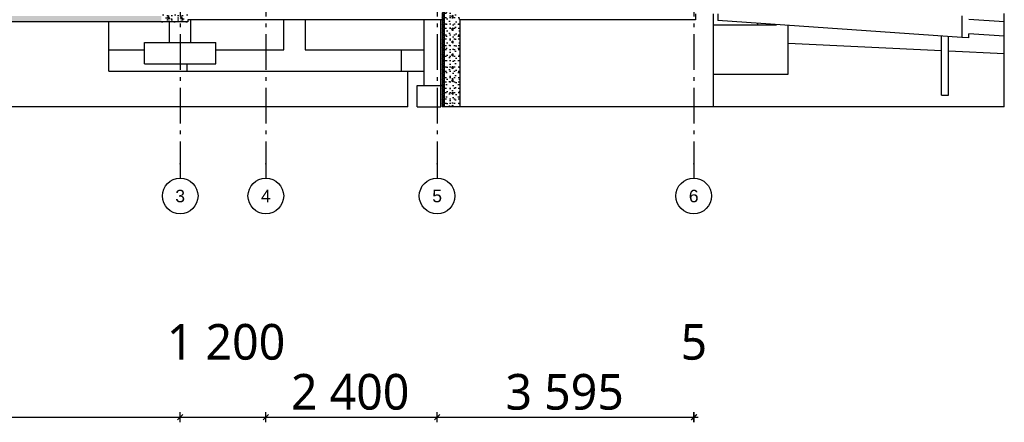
# Model space of a CAD drawing. Header units: millimetres. Extents: x -82116 to -57126, y -2070 to 21004.
# Tile 32 of 69: x -70922 to -57126, y -2070 to 3570. Entities that reach past the tile are written whole.
import ezdxf
from ezdxf.enums import TextEntityAlignment as Align

# ---------------------------------------------------------------- set-up
doc = ezdxf.new("R2010")
doc.units = ezdxf.units.MM
doc.header["$LTSCALE"] = 0.5
doc.header["$MEASUREMENT"] = 0
doc.linetypes.add('Akselinje', pattern=[1500, 1000, -200, 100, -200])
doc.linetypes.add('PLINE', pattern=[0])
for name, color, linetype in [('216- Direkte fundamentering', 7, 'Continuous'), ('216- Direkte fundamentering (Skravur)', 7, 'Continuous'), ('222- Søyler (Nye konstruksjoner)', 7, 'Continuous'), ('2314 Bærende yttervegger_ lettklinker', 7, 'Continuous'), ('252- Gulv på grunn_ bunnplate', 7, 'Continuous'), ('252- Gulv på grunn_ bunnplate (Skravur)', 7, 'Continuous'), ('282- Utvendige trapper', 7, 'Continuous'), ('282- Utvendige trapper(Nye konstruksjoner)', 7, 'Continuous'), ('722- Trapper og ramper i terreng(Nye konstruksjoner)', 7, 'Continuous'), ('82-- Modullinjer', 7, 'Continuous'), ('842-M___1_50 Målsetting bygning(Nye konstruksjoner)', 7, 'Continuous')]:
    doc.layers.add(name, color=color, linetype=linetype)
doc.styles.add('GENERATED_STYLE_1', font='arial.ttf')
doc.styles.add('GENERATED_STYLE_2', font='YuGothR.ttc')
doc.dimstyles.new('GENERATED_STYLE__1', dxfattribs={"dimtxt": 500, "dimasz": 71.25, "dimexe": 0.18, "dimexo": 0.0625, "dimgap": 0, "dimtad": 1, "dimtih": 1, "dimtoh": 1, "dimdec": 0, "dimzin": 0, "dimdsep": 46, "dimtxsty": 'GENERATED_STYLE_2', "dimblk": 'ARROWHEAD_6', "dimblk1": 'ARROWHEAD_6', "dimblk2": 'ARROWHEAD_6', "dimcen": 0.09, "dimclrd": 256, "dimclre": 256, "dimclrt": 256, "dimadec": 1, "dimazin": 0, "dimtfac": 1, "dimtdec": 4, "dimtmove": 0, "dimatfit": 3, "dimfxl": 1, "dimtolj": 1, "dimtzin": 0, "dimarcsym": 0})
pattern_1 = [(0, (0, 0), (0, 311.7692), [30, -150]), (0, (90, 155.9), (0, 311.7692), [30, -150]), (60, (0, 0), (-270, 155.8846), [30, -150]), (60, (180, 0), (-270, 155.8846), [30, -150]), (120, (30, 0), (270, 155.8846), [30, -150]), (120, (210, 0), (270, 155.8846), [30, -150]), (0, (0, 30), (0, 60.000002), [0, -60, 0, -90.000004]), (45, (30, 30), (-42.42641, 42.42641), [0, -45, 0, -75.000003])]

# ---------------------------------------------------------------- blocks, each defined once
blk = doc.blocks.new('*X5')
at = {"layer": '216- Direkte fundamentering (Skravur)', "linetype": 'PLINE'}
for p, q in [((-64993, 3700), (-65003, 3690)), ((-64973, 3660), (-65003, 3690)), ((-64973, 3690), (-65003, 3660)), ((-64973, 3630), (-65003, 3660)), ((-64973, 3660), (-65003, 3630)), ((-64973, 3600), (-65003, 3630)), ((-64973, 3630), (-65003, 3600)), ((-64973, 3570), (-65003, 3600)), ((-64973, 3600), (-65003, 3570)), ((-64973, 3690), (-64983, 3700)), ((-64973, 3540), (-65003, 3570)), ((-64973, 3570), (-65003, 3540)), ((-64973, 3510), (-65003, 3540)), ((-64973, 3540), (-65003, 3510)), ((-64973, 3480), (-65003, 3510)), ((-64973, 3510), (-65003, 3480)), ((-64973, 3450), (-65003, 3480)), ((-64973, 3480), (-65003, 3450)), ((-64973, 3420), (-65003, 3450)), ((-64973, 3450), (-65003, 3420)), ((-64973, 3390), (-65003, 3420)), ((-64973, 3420), (-65003, 3390)), ((-64973, 3360), (-65003, 3390)), ((-64973, 3390), (-65003, 3360)), ((-64973, 3330), (-65003, 3360)), ((-64973, 3360), (-65003, 3330)), ((-64973, 3300), (-65003, 3330)), ((-64973, 3330), (-65003, 3300)), ((-64973, 3270), (-65003, 3300)), ((-64973, 3300), (-65003, 3270)), ((-64973, 3240), (-65003, 3270)), ((-64973, 3270), (-65003, 3240)), ((-64973, 3210), (-65003, 3240)), ((-64973, 3240), (-65003, 3210)), ((-64973, 3180), (-65003, 3210)), ((-64973, 3210), (-65003, 3180)), ((-64973, 3150), (-65003, 3180)), ((-64973, 3180), (-65003, 3150)), ((-64973, 3120), (-65003, 3150)), ((-64973, 3150), (-65003, 3120)), ((-64973, 3090), (-65003, 3120)), ((-64973, 3120), (-65003, 3090)), ((-64973, 3060), (-65003, 3090)), ((-64973, 3090), (-65003, 3060)), ((-64973, 3030), (-65003, 3060)), ((-64973, 3060), (-65003, 3030)), ((-64973, 3000), (-65003, 3030)), ((-64973, 3030), (-65003, 3000)), ((-64973, 2970), (-65003, 3000)), ((-64973, 3000), (-65003, 2970)), ((-64973, 2940), (-65003, 2970)), ((-64973, 2970), (-65003, 2940)), ((-64973, 2910), (-65003, 2940)), ((-64973, 2940), (-65003, 2910)), ((-64973, 2880), (-65003, 2910)), ((-64973, 2910), (-65003, 2880)), ((-64973, 2850), (-65003, 2880)), ((-64973, 2880), (-65003, 2850)), ((-64973, 2820), (-65003, 2850)), ((-64973, 2850), (-65003, 2820)), ((-64973, 2790), (-65003, 2820)), ((-64973, 2820), (-65003, 2790)), ((-64973, 2760), (-65003, 2790)), ((-64973, 2790), (-65003, 2760)), ((-64973, 2730), (-65003, 2760)), ((-64973, 2760), (-65003, 2730)), ((-64973, 2700), (-65003, 2730)), ((-64973, 2730), (-65003, 2700)), ((-64973, 2670), (-65003, 2700)), ((-64973, 2700), (-65003, 2670)), ((-64973, 2640), (-65003, 2670)), ((-64973, 2670), (-65003, 2640)), ((-64973, 2610), (-65003, 2640)), ((-64973, 2640), (-65003, 2610)), ((-64973, 2580), (-65003, 2610)), ((-64973, 2610), (-65003, 2580)), ((-64973, 2550), (-65003, 2580)), ((-64973, 2580), (-65003, 2550)), ((-64973, 2520), (-65003, 2550)), ((-64973, 2550), (-65003, 2520)), ((-64973, 2490), (-65003, 2520)), ((-64973, 2520), (-65003, 2490)), ((-64973, 2460), (-65003, 2490)), ((-64973, 2490), (-65003, 2460)), ((-64973, 2430), (-65003, 2460)), ((-64973, 2460), (-65003, 2430)), ((-64973, 2400), (-65003, 2430)), ((-64973, 2430), (-65003, 2400)), ((-64973, 2370), (-65003, 2400)), ((-64973, 2400), (-65003, 2370)), ((-64983, 2350), (-65003, 2370)), ((-64973, 2370), (-64993, 2350))]:
    blk.add_line(p, q, dxfattribs=at)
blk = doc.blocks.new('Standard grid marker[2]', base_point=(-61478, 12565))
at = {"layer": '82-- Modullinjer', "linetype": 'Akselinje'}
for p, q in [((-61478, 12365), (-61478, 12565)), ((-61478, 12365), (-61478, 1550)), ((-61478, 1550), (-61478, 1350))]:
    blk.add_line(p, q, dxfattribs=at)
at = {"layer": '82-- Modullinjer', "linetype": 'PLINE'}
for centre in [(-61478, 12815), (-61478, 1100)]:
    blk.add_circle(centre, 250, dxfattribs=at)
at = {"layer": '82-- Modullinjer', "linetype": 'Akselinje'}
for p in [(-61478, 12365), (-61478, 12365), (-61478, 1550), (-61478, 1550)]:
    blk.add_point(p, dxfattribs=at)
at = {"layer": '82-- Modullinjer', "style": 'GENERATED_STYLE_1'}
for tag, p in [('AC_MarkerText_1_0', (-61478, 12903)), ('AC_MarkerText_1_1', (-61478, 1187))]:
    blk.add_attdef(tag, text='', height=175, rotation=360, dxfattribs=at).set_placement(p, align=Align.TOP_CENTER)
blk = doc.blocks.new('Standard grid marker[4]', base_point=(-68673, 12565))
at = {"layer": '82-- Modullinjer', "linetype": 'Akselinje'}
for p, q in [((-68673, 12365), (-68673, 12565)), ((-68673, 12365), (-68673, 1550)), ((-68673, 1550), (-68673, 1350))]:
    blk.add_line(p, q, dxfattribs=at)
at = {"layer": '82-- Modullinjer', "linetype": 'PLINE'}
for centre in [(-68673, 12815), (-68673, 1100)]:
    blk.add_circle(centre, 250, dxfattribs=at)
at = {"layer": '82-- Modullinjer', "linetype": 'Akselinje'}
for p in [(-68673, 12365), (-68673, 12365), (-68673, 1550), (-68673, 1550)]:
    blk.add_point(p, dxfattribs=at)
at = {"layer": '82-- Modullinjer', "style": 'GENERATED_STYLE_1'}
for tag, p in [('AC_MarkerText_1_0', (-68673, 12903)), ('AC_MarkerText_1_1', (-68673, 1187))]:
    blk.add_attdef(tag, text='', height=175, rotation=360, dxfattribs=at).set_placement(p, align=Align.TOP_CENTER)
blk = doc.blocks.new('Standard grid marker[5]', base_point=(-67473, 12565))
at = {"layer": '82-- Modullinjer', "linetype": 'Akselinje'}
for p, q in [((-67473, 12365), (-67473, 12565)), ((-67473, 12365), (-67473, 1550)), ((-67473, 1550), (-67473, 1350))]:
    blk.add_line(p, q, dxfattribs=at)
at = {"layer": '82-- Modullinjer', "linetype": 'PLINE'}
for centre in [(-67473, 12815), (-67473, 1100)]:
    blk.add_circle(centre, 250, dxfattribs=at)
at = {"layer": '82-- Modullinjer', "linetype": 'Akselinje'}
for p in [(-67473, 12365), (-67473, 12365), (-67473, 1550), (-67473, 1550)]:
    blk.add_point(p, dxfattribs=at)
at = {"layer": '82-- Modullinjer', "style": 'GENERATED_STYLE_1'}
for tag, p in [('AC_MarkerText_1_0', (-67473, 12903)), ('AC_MarkerText_1_1', (-67473, 1187))]:
    blk.add_attdef(tag, text='', height=175, rotation=360, dxfattribs=at).set_placement(p, align=Align.TOP_CENTER)
blk = doc.blocks.new('Standard grid marker[6]', base_point=(-65073, 12565))
at = {"layer": '82-- Modullinjer', "linetype": 'Akselinje'}
for p, q in [((-65073, 12365), (-65073, 12565)), ((-65073, 12365), (-65073, 1550)), ((-65073, 1550), (-65073, 1350))]:
    blk.add_line(p, q, dxfattribs=at)
at = {"layer": '82-- Modullinjer', "linetype": 'PLINE'}
for centre in [(-65073, 12815), (-65073, 1100)]:
    blk.add_circle(centre, 250, dxfattribs=at)
at = {"layer": '82-- Modullinjer', "linetype": 'Akselinje'}
for p in [(-65073, 12365), (-65073, 12365), (-65073, 1550), (-65073, 1550)]:
    blk.add_point(p, dxfattribs=at)
at = {"layer": '82-- Modullinjer', "style": 'GENERATED_STYLE_1'}
for tag, p in [('AC_MarkerText_1_0', (-65073, 12903)), ('AC_MarkerText_1_1', (-65073, 1187))]:
    blk.add_attdef(tag, text='', height=175, rotation=360, dxfattribs=at).set_placement(p, align=Align.TOP_CENTER)
blk = doc.blocks.new('*D44')
at = {"layer": '842-M___1_50 Målsetting bygning(Nye konstruksjoner)', "linetype": 'PLINE'}
for p, q in [((-75068, -2070), (-75068, -1930)), ((-68673, -2070), (-68673, -1930)), ((-75111, -2038), (-75036, -1962)), ((-75031, -1962), (-75106, -2038)), ((-75068, -2000), (-68673, -2000)), ((-68636, -1962), (-68711, -2038))]:
    blk.add_line(p, q, dxfattribs=at)
at = {"layer": '842-M___1_50 Målsetting bygning(Nye konstruksjoner)', "char_height": 500, "attachment_point": 7, "style": 'GENERATED_STYLE_2'}
for s, insert in [('\\A1;{\\pql;\\fYu Gothic UI Semilight|b0|i0|c0|p0;\\W1.000000;1\xa0200}', (-68860, -1200)), ('\\A1;{\\pql;\\fYu Gothic UI Semilight|b0|i0|c0|p0;\\W1.000000;6\xa0395}', (-72711, -1900))]:
    blk.add_mtext(s, dxfattribs=dict(at, insert=insert))
blk = doc.blocks.new('ARROWHEAD_6')
at = {"linetype": 'Continuous'}
for p, q in [((0, 0), (-1, 0)), ((-0.5, -0.5), (0.5, 0.5))]:
    blk.add_line(p, q, dxfattribs=at)
blk = doc.blocks.new('*D45')
at = {"layer": '842-M___1_50 Målsetting bygning(Nye konstruksjoner)', "linetype": 'PLINE'}
for p, q in [((-68673, -2070), (-68673, -1930)), ((-67473, -2070), (-67473, -1930)), ((-68636, -1962), (-68711, -2038)), ((-68673, -2000), (-67473, -2000)), ((-67436, -1962), (-67511, -2038))]:
    blk.add_line(p, q, dxfattribs=at)
blk = doc.blocks.new('*D46')
at = {"layer": '842-M___1_50 Målsetting bygning(Nye konstruksjoner)', "linetype": 'PLINE'}
for p, q in [((-67473, -2070), (-67473, -1930)), ((-65073, -2070), (-65073, -1930)), ((-67436, -1962), (-67511, -2038)), ((-67473, -2000), (-65073, -2000)), ((-65036, -1962), (-65111, -2038))]:
    blk.add_line(p, q, dxfattribs=at)
at = {"layer": '842-M___1_50 Målsetting bygning(Nye konstruksjoner)', "insert": (-67121, -1900), "char_height": 500, "attachment_point": 7, "style": 'GENERATED_STYLE_2'}
blk.add_mtext('\\A1;{\\pql;\\fYu Gothic UI Semilight|b0|i0|c0|p0;\\W1.000000;2\xa0400}', dxfattribs=at)
blk = doc.blocks.new('*D47')
at = {"layer": '842-M___1_50 Målsetting bygning(Nye konstruksjoner)', "linetype": 'PLINE'}
for p, q in [((-65073, -2070), (-65073, -1930)), ((-61478, -2070), (-61478, -1930)), ((-65036, -1962), (-65111, -2038)), ((-65073, -2000), (-61478, -2000)), ((-61516, -2038), (-61441, -1962)), ((-61436, -1962), (-61511, -2038))]:
    blk.add_line(p, q, dxfattribs=at)
at = {"layer": '842-M___1_50 Målsetting bygning(Nye konstruksjoner)', "char_height": 500, "attachment_point": 7, "style": 'GENERATED_STYLE_2'}
for s, insert in [('\\A1;{\\pql;\\fYu Gothic UI Semilight|b0|i0|c0|p0;\\W1.000000;5}', (-61662, -1200)), ('\\A1;{\\pql;\\fYu Gothic UI Semilight|b0|i0|c0|p0;\\W1.000000;3\xa0595}', (-64116, -1900))]:
    blk.add_mtext(s, dxfattribs=dict(at, insert=insert))
blk = doc.blocks.new('*D48')
at = {"layer": '842-M___1_50 Målsetting bygning(Nye konstruksjoner)', "linetype": 'PLINE'}
for p, q in [((-61478, -2070), (-61478, -1930)), ((-61473, -2070), (-61473, -1930)), ((-61516, -2038), (-61441, -1962)), ((-61436, -1962), (-61511, -2038)), ((-61478, -2000), (-61473, -2000)), ((-61473, -2000), (-61417, -2000))]:
    blk.add_line(p, q, dxfattribs=at)

msp = doc.modelspace()

# ---------------------------------------------------------------- hatches: boundary and pattern name
at = {"layer": '216- Direkte fundamentering (Skravur)', "linetype": 'Continuous'}
h = msp.add_hatch(dxfattribs=at)
h.set_pattern_fill('Betong_strukturell', color=256, style=0, pattern_type=2)
h.set_pattern_definition([(90, (0, 0), (-311.7692, 0), [30, -150]), (90, (-155.9, 90), (-311.7692, 0), [30, -150]), (150, (0, 0), (155.8846, 270), [30, -150]), (150, (1e-14, 180), (155.8846, 270), [30, -150]), (210, (2e-15, 30), (-155.8846, 270), [30, -150]), (210, (1e-14, 210), (-155.8846, 270), [30, -150]), (90, (-30, 2e-15), (-60, 0), [0, -60, 0, -90.000004]), (135, (-30, 30), (42.42641, 42.42641), [0, -45, 0, -75.000003])])
h.paths.add_polyline_path([(-64873.2, 3700), (-64973.2, 3700), (-64973.2, 2350), (-64753.2, 2350), (-64753.2, 3650), (-64873.2, 3650)])
at = {"layer": '252- Gulv på grunn_ bunnplate (Skravur)', "linetype": 'Continuous'}
h = msp.add_hatch(dxfattribs=at)
h.set_pattern_fill('Betong_strukturell', color=256, style=0, pattern_type=2)
h.set_pattern_definition(pattern_1)
h.paths.add_polyline_path([(-77588.2, 3620), (-77588.2, 3540), (-68938.2, 3540), (-68938.2, 3620)])
h = msp.add_hatch(dxfattribs=at)
h.set_pattern_fill('Betong_strukturell', color=256, style=0, pattern_type=2)
h.set_pattern_definition(pattern_1)
h.paths.add_polyline_path([(-68568.2, 3650), (-68938.2, 3650), (-68938.2, 3540), (-68568.2, 3540)])

# ---------------------------------------------------------------- linework, layer by layer
at = {"layer": '216- Direkte fundamentering', "linetype": 'PLINE'}
for p, q in [((-64973.2, 3700), (-64973.2, 2350)), ((-61203.2, 3650), (-61203.2, 2350)), ((-69673.2, 3150), (-69673.2, 3540)), ((-68823.2, 3250), (-68823.2, 3540)), ((-68523.2, 3250), (-68523.2, 3570)), ((-67223.2, 3150), (-67223.2, 3570)), ((-66923.2, 3570), (-66923.2, 3150)), ((-65253.2, 2650), (-65253.2, 3570)), ((-65023.2, 2650), (-65023.2, 3570)), ((-65003.2, 3570), (-65003.2, 2350)), ((-64753.2, 3570), (-64753.2, 2350)), ((-69173.2, 3250), (-68173.2, 3250)), ((-69173.2, 2950), (-69173.2, 3250)), ((-68173.2, 2950), (-68173.2, 3250)), ((-69673.2, 2850), (-69673.2, 3150)), ((-69673.2, 3150), (-69173.2, 3150)), ((-68173.2, 3150), (-67223.2, 3150)), ((-66923.2, 3150), (-65573.2, 3150)), ((-65573.2, 3150), (-65253.2, 3150)), ((-65573.2, 2850), (-65573.2, 3150)), ((-57126.3, 2350), (-57126.3, 3091)), ((-69173.2, 2950), (-68173.2, 2950)), ((-68573.2, 2850), (-68573.2, 2950)), ((-69673.2, 2850), (-68573.2, 2850)), ((-68573.2, 2850), (-65573.2, 2850)), ((-65573.2, 2850), (-65253.2, 2850)), ((-65353.2, 2350), (-65353.2, 2650)), ((-65353.2, 2650), (-65023.2, 2650)), ((-65023.2, 2350), (-65023.2, 2650)), ((-65023.2, 2650), (-65003.2, 2650)), ((-65353.2, 2350), (-65023.2, 2350)), ((-64973.2, 2350), (-65003.2, 2350)), ((-64753.2, 2350), (-64973.2, 2350)), ((-61423.2, 2350), (-64753.2, 2350)), ((-61203.2, 2350), (-61423.2, 2350)), ((-57126.3, 2350), (-61203.2, 2350))]:
    msp.add_line(p, q, dxfattribs=at)
at = {"layer": '222- Søyler (Nye konstruksjoner)', "linetype": 'PLINE'}
for p, q in [((-58008.2, 2512.2), (-58008.2, 3339.7)), ((-57908.2, 2512.2), (-57908.2, 3332.8)), ((-58008.2, 2512.2), (-58004.4, 2512.2)), ((-58004.4, 2512.2), (-57993.5, 2512.2)), ((-57993.5, 2512.2), (-57977.3, 2512.2)), ((-57977.3, 2512.2), (-57958.2, 2512.2)), ((-57958.2, 2512.2), (-57939, 2512.2)), ((-57939, 2512.2), (-57922.8, 2512.2)), ((-57922.8, 2512.2), (-57912, 2512.2)), ((-57912, 2512.2), (-57908.2, 2512.2))]:
    msp.add_line(p, q, dxfattribs=at)
at = {"layer": '2314 Bærende yttervegger_ lettklinker', "linetype": 'PLINE'}
for q in [(-65483.2, 2850), (-74568.2, 2350)]:
    msp.add_line((-65483.2, 2350), q, dxfattribs=at)
at = {"layer": '252- Gulv på grunn_ bunnplate', "linetype": 'PLINE'}
for p, q in [((-65003.2, 3650), (-65003.2, 3570)), ((-61453.2, 3650), (-61453.2, 3570)), ((-68938.2, 3540), (-77588.2, 3540)), ((-68568.2, 3540), (-68938.2, 3540)), ((-65003.2, 3570), (-68568.2, 3570)), ((-68568.2, 3570), (-68568.2, 3540)), ((-61453.2, 3570), (-64753.2, 3570))]:
    msp.add_line(p, q, dxfattribs=at)
at = {"layer": '282- Utvendige trapper', "linetype": 'PLINE'}
for p, q in [((-61203.2, 3500), (-60578.1, 3500)), ((-60578.1, 3500), (-60578.1, 3518.1))]:
    msp.add_line(p, q, dxfattribs=at)
at = {"layer": '282- Utvendige trapper(Nye konstruksjoner)', "linetype": 'PLINE'}
for p, q in [((-60578.1, 3500), (-60320.7, 3500)), ((-60320.7, 3500), (-60320.7, 3500.2)), ((-60320.7, 3500), (-60317.9, 3500)), ((-60154.3, 2804.8), (-60154.3, 3488.6)), ((-61203.2, 2804.8), (-60154.3, 2804.8))]:
    msp.add_line(p, q, dxfattribs=at)
at = {"layer": '722- Trapper og ramper i terreng(Nye konstruksjoner)', "linetype": 'PLINE'}
for p, q in [((-61138.6, 3650), (-61138.6, 3556.9)), ((-57721.2, 3623.9), (-57721.2, 3319.8)), ((-57126.3, 3546.9), (-57126.3, 3654.8)), ((-57721.2, 3319.8), (-61138.6, 3556.9)), ((-60154, 3234.6), (-60154, 3488.6)), ((-57621.4, 3578.5), (-57126.3, 3546.9)), ((-57126.3, 3339.4), (-57126.3, 3546.9)), ((-57621, 3318.1), (-57721.2, 3319.8)), ((-57126.3, 3339.4), (-57621.4, 3370.9)), ((-57621, 3318.1), (-57621, 3370.9)), ((-57126.3, 3091), (-57126.3, 3339.4)), ((-58008.2, 3132.8), (-60154, 3234.6)), ((-57126.3, 3091), (-57908.2, 3128.1))]:
    msp.add_line(p, q, dxfattribs=at)

# ---------------------------------------------------------------- block references
at = {"layer": '216- Direkte fundamentering'}
msp.add_blockref('*X5', (0, 0), dxfattribs=at)
at = {"layer": '82-- Modullinjer', "linetype": 'PLINE'}
ref = msp.add_blockref('Standard grid marker[4]', (-68673.2, 12565.5), dxfattribs=at)
ref.add_attrib('AC_MarkerText_1', '3', dxfattribs={"color": 7, "height": 175, "rotation": 360, "style": 'GENERATED_STYLE_1'}).set_placement((-68673.2, 12903), align=Align.TOP_CENTER)
ref.add_attrib('AC_MarkerText_1_1', '3', dxfattribs={"color": 7, "height": 175, "rotation": 360, "style": 'GENERATED_STYLE_1'}).set_placement((-68673.2, 1187.5), align=Align.TOP_CENTER)
ref = msp.add_blockref('Standard grid marker[5]', (-67473.2, 12565.5), dxfattribs=at)
ref.add_attrib('AC_MarkerText_1', '4', dxfattribs={"color": 7, "height": 175, "rotation": 360, "style": 'GENERATED_STYLE_1'}).set_placement((-67473.2, 12903), align=Align.TOP_CENTER)
ref.add_attrib('AC_MarkerText_1_1', '4', dxfattribs={"color": 7, "height": 175, "rotation": 360, "style": 'GENERATED_STYLE_1'}).set_placement((-67473.2, 1187.5), align=Align.TOP_CENTER)
ref = msp.add_blockref('Standard grid marker[6]', (-65073.2, 12565.5), dxfattribs=at)
ref.add_attrib('AC_MarkerText_1', '5', dxfattribs={"color": 7, "height": 175, "rotation": 360, "style": 'GENERATED_STYLE_1'}).set_placement((-65073.2, 12903), align=Align.TOP_CENTER)
ref.add_attrib('AC_MarkerText_1_1', '5', dxfattribs={"color": 7, "height": 175, "rotation": 360, "style": 'GENERATED_STYLE_1'}).set_placement((-65073.2, 1187.5), align=Align.TOP_CENTER)
ref = msp.add_blockref('Standard grid marker[2]', (-61478.2, 12565.5), dxfattribs=at)
ref.add_attrib('AC_MarkerText_1', '6', dxfattribs={"color": 7, "height": 175, "rotation": 360, "style": 'GENERATED_STYLE_1'}).set_placement((-61478.2, 12903), align=Align.TOP_CENTER)
ref.add_attrib('AC_MarkerText_1_1', '6', dxfattribs={"color": 7, "height": 175, "rotation": 360, "style": 'GENERATED_STYLE_1'}).set_placement((-61478.2, 1187.5), align=Align.TOP_CENTER)

# ---------------------------------------------------------------- dimensions: what is measured, and where the dimension line sits
at = {"layer": '842-M___1_50 Målsetting bygning(Nye konstruksjoner)', "linetype": 'Continuous'}
for base, p1, p2, picture, middle in [((-68673.2, -2000), (-75068.2, -2000), (-68673.2, -2000), '*D44', (-71853.4, -1650)), ((-65073.2, -2000), (-67473.2, -2000), (-65073.2, -2000), '*D46', (-66263.7, -1650)), ((-61478.2, -2000), (-65073.2, -2000), (-61478.2, -2000), '*D47', (-63258.4, -1650)), ((-67473.2, -2000), (-68673.2, -2000), (-67473.2, -2000), '*D45', (-68002.3, -950)), ((-61473.2, -2000), (-61478.2, -2000), (-61473.2, -2000), '*D48', (-61471.4, -950))]:
    dim = msp.add_linear_dim(base=base, p1=p1, p2=p2, dimstyle='GENERATED_STYLE__1', dxfattribs=at)
    dim.commit()
    dim.dimension.update_dxf_attribs({"geometry": picture, "text_midpoint": middle, "dimtype": 160})

doc.saveas('drawing.dxf')
